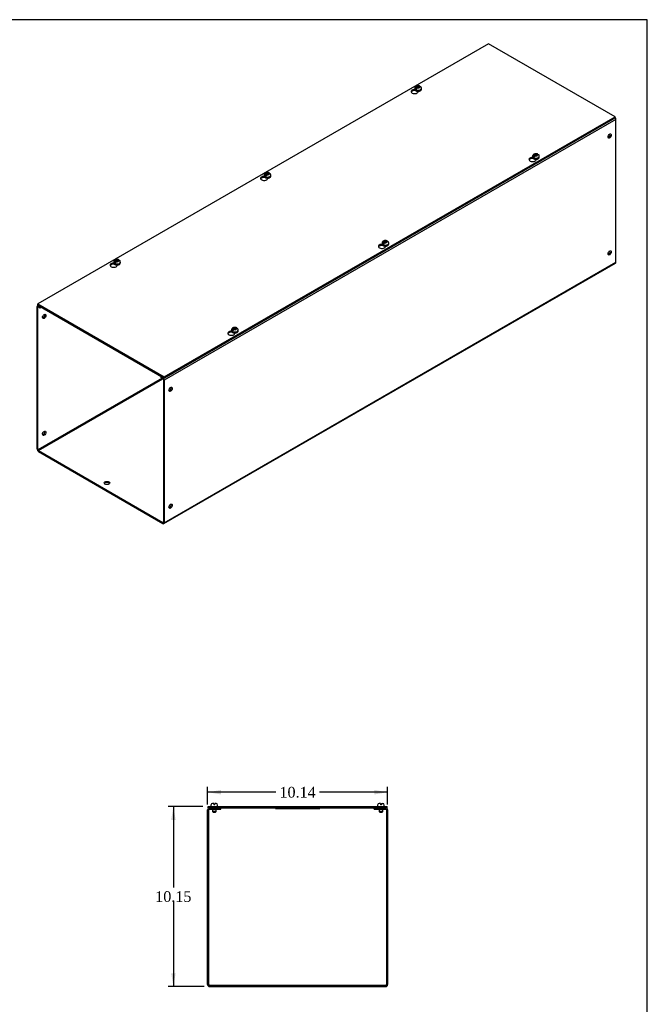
# Model space of a CAD drawing. Header units: inches. Extents: x 1 to 150, y -1 to 99.
# Tile 4 of 4: x 114 to 150, y 44 to 99. Entities that reach past the tile are written whole.
import ezdxf
from ezdxf.enums import TextEntityAlignment as Align

# ---------------------------------------------------------------- set-up
doc = ezdxf.new("R2010")
doc.units = ezdxf.units.IN
doc.header["$MEASUREMENT"] = 0
for name, color, linetype in [('COM56317-5', 7, 'Continuous'), ('COM56350-5', 7, 'Continuous'), ('Default', 7, 'Continuous'), ('QLB20316', 7, 'Continuous'), ('SCS19515', 7, 'Continuous')]:
    doc.layers.add(name, color=color, linetype=linetype)
doc.styles.add('SEACAD_Times_New_Roman', font='times.ttf')
doc.dimstyles.new('HAMMOND_(STH_-_120x80)', dxfattribs={"dimtxt": 0.6, "dimasz": 0.75, "dimexe": 0.3, "dimexo": 0.3, "dimgap": 0.15, "dimtad": 0, "dimtih": 1, "dimtoh": 1, "dimzin": 0, "dimdsep": 46, "dimtxsty": 'SEACAD_Times_New_Roman', "dimblk1": '_SE_FILLED', "dimblk2": '_SE_FILLED', "dimsah": 1, "dimcen": 0.3, "dimadec": 0, "dimazin": 0, "dimtfac": 0.8, "dimtofl": 0, "dimtmove": 0, "dimatfit": 3, "dimfxl": 1, "dimtolj": 1, "dimtzin": 0, "dimarcsym": 0})

# ---------------------------------------------------------------- blocks, each defined once
blk = doc.blocks.new('SE5')
at = {"layer": 'COM56317-5', "color": 7, "linetype": 'Continuous'}
for p, q in [((140.723, 98.132), (115.312, 83.46)), ((147.852, 94.016), (140.723, 98.132)), ((136.578, 95.496), (136.578, 95.522)), ((136.594, 95.505), (136.578, 95.496)), ((136.755, 95.429), (136.755, 95.458)), ((122.44, 79.344), (147.852, 94.016)), ((122.44, 79.281), (147.852, 93.952)), ((147.852, 93.952), (147.852, 94.016)), ((143.221, 91.661), (143.221, 91.687)), ((143.237, 91.67), (143.221, 91.661)), ((143.398, 91.594), (143.398, 91.623)), ((128.093, 90.597), (128.093, 90.623)), ((128.109, 90.606), (128.093, 90.597)), ((128.27, 90.53), (128.27, 90.559)), ((134.736, 86.762), (134.736, 86.788)), ((134.752, 86.771), (134.736, 86.762)), ((134.912, 86.695), (134.912, 86.724)), ((119.608, 85.698), (119.608, 85.724)), ((119.624, 85.707), (119.608, 85.698)), ((119.784, 85.631), (119.784, 85.66)), ((115.312, 83.46), (122.44, 79.344)), ((115.312, 83.396), (115.312, 83.46)), ((115.312, 83.396), (122.44, 79.281)), ((126.25, 81.863), (126.25, 81.889)), ((126.266, 81.872), (126.25, 81.863)), ((126.427, 81.796), (126.427, 81.825)), ((122.44, 79.281), (122.44, 79.344))]:
    blk.add_line(p, q, dxfattribs=at)
for centre, start_param, end_param in [((136.554, 95.443), 1.533269, 6.405229), ((136.554, 95.38), 1.448753, 2.866466), ((143.196, 91.608), 1.533269, 6.405229), ((143.196, 91.545), 1.448753, 2.866466), ((128.068, 90.545), 1.533269, 6.405229), ((128.068, 90.481), 1.448753, 2.866466), ((134.711, 86.709), 1.533269, 6.405229), ((134.711, 86.646), 1.448753, 2.866466), ((119.583, 85.646), 1.533269, 6.405229), ((119.583, 85.582), 1.448753, 2.866466), ((126.226, 81.81), 1.533269, 6.405229), ((126.226, 81.747), 1.448753, 2.866466)]:
    blk.add_ellipse(centre, major_axis=(0.203, 0), ratio=0.57735, start_param=start_param, end_param=end_param, dxfattribs=at)
at = {"layer": 'COM56350-5', "color": 7, "linetype": 'Continuous'}
for p, q in [((147.896, 93.864), (122.44, 79.167)), ((147.896, 85.817), (147.896, 93.864)), ((122.418, 71.07), (147.874, 85.767)), ((122.44, 71.12), (147.896, 85.817)), ((115.267, 75.261), (115.267, 83.308)), ((115.334, 83.383), (115.29, 83.358)), ((115.366, 83.365), (115.344, 83.352)), ((115.344, 83.352), (115.444, 83.294)), ((115.444, 83.294), (115.466, 83.307)), ((115.318, 83.279), (115.344, 83.294)), ((115.318, 75.232), (115.318, 83.279)), ((115.344, 83.294), (115.444, 83.236)), ((115.444, 83.236), (115.444, 83.294)), ((115.444, 83.236), (115.517, 83.278)), ((122.313, 79.27), (115.318, 75.232)), ((115.344, 75.187), (122.364, 79.241)), ((122.286, 79.37), (122.264, 79.357)), ((122.264, 79.357), (122.364, 79.299)), ((122.264, 79.299), (122.264, 79.357)), ((122.264, 79.299), (122.364, 79.241)), ((122.364, 79.299), (122.386, 79.312)), ((122.389, 79.196), (122.389, 71.149)), ((122.44, 79.167), (122.44, 71.12)), ((115.344, 75.187), (122.364, 71.134)), ((115.344, 75.129), (122.364, 71.076)), ((122.389, 71.149), (122.364, 71.134))]:
    blk.add_line(p, q, dxfattribs=at)
for centre, major_axis, start_param, end_param in [((147.82, 93.908), (0.054, -0.0935), 0.785398, 1.92132), ((147.492, 92.961), (0.066, 0.115), 3.534412, 5.890366), ((147.492, 86.37), (0.066, 0.115), 3.534412, 5.890366), ((147.82, 85.861), (-0.054, 0.0935), 3.141593, 3.926991), ((115.344, 83.264), (0.054, -0.0935), 2.356194, 3.926991), ((115.344, 83.264), (0.018, -0.0312), 2.356194, 3.926991), ((115.621, 82.784), (-0.066, -0.115), 0.392819, 2.748773), ((122.364, 79.211), (-0.054, 0.0935), 3.926991, 5.497787), ((122.364, 79.211), (-0.018, 0.0312), 3.926991, 5.497787), ((122.743, 78.672), (0.066, 0.115), 3.534412, 5.890366), ((115.621, 76.193), (-0.066, -0.115), 0.392819, 2.748773), ((115.344, 75.217), (-0.054, 0.0935), 0.785398, 2.356194), ((115.344, 75.217), (-0.018, 0.0312), 0.785398, 2.356194), ((119.207, 73.306), (0.156, 0), 0.331895, 2.809698), ((122.743, 72.081), (0.066, 0.115), 3.534412, 5.890366), ((122.364, 71.164), (-0.018, 0.0312), 2.356194, 3.926991), ((122.364, 71.164), (-0.054, 0.0935), 2.356194, 3.926991)]:
    blk.add_ellipse(centre, major_axis=major_axis, ratio=0.57735, start_param=start_param, end_param=end_param, dxfattribs=at)
for centre, major_axis in [((147.543, 92.932), (0.066, 0.115)), ((147.543, 86.341), (0.066, 0.115)), ((115.672, 82.755), (0.066, 0.115)), ((122.794, 78.643), (0.066, 0.115)), ((115.672, 76.164), (0.066, 0.115)), ((119.207, 73.365), (0.156, 0)), ((122.794, 72.052), (0.066, 0.115))]:
    blk.add_ellipse(centre, major_axis=major_axis, ratio=0.57735, dxfattribs=at)
at = {"layer": 'SCS19515', "color": 7, "linetype": 'Continuous'}
for p, q in [((136.558, 95.624), (136.558, 95.575)), ((136.666, 95.615), (136.595, 95.573)), ((136.69, 95.69), (136.659, 95.672)), ((136.69, 95.73), (136.759, 95.73)), ((136.69, 95.69), (136.69, 95.73)), ((136.69, 95.69), (136.69, 95.639)), ((136.69, 95.669), (136.759, 95.669)), ((136.701, 95.647), (136.732, 95.665)), ((136.802, 95.665), (136.732, 95.665)), ((136.79, 95.748), (136.759, 95.73)), ((136.759, 95.669), (136.759, 95.73)), ((136.802, 95.693), (136.759, 95.669)), ((136.802, 95.705), (136.833, 95.723)), ((136.802, 95.705), (136.802, 95.665)), ((136.933, 95.575), (136.933, 95.624)), ((143.201, 91.789), (143.201, 91.74)), ((143.309, 91.78), (143.237, 91.738)), ((143.332, 91.854), (143.302, 91.837)), ((143.332, 91.895), (143.402, 91.895)), ((143.332, 91.854), (143.332, 91.895)), ((143.332, 91.854), (143.332, 91.804)), ((143.332, 91.833), (143.402, 91.833)), ((143.344, 91.812), (143.375, 91.83)), ((143.444, 91.83), (143.375, 91.83)), ((143.433, 91.912), (143.402, 91.895)), ((143.402, 91.833), (143.402, 91.895)), ((143.444, 91.858), (143.402, 91.833)), ((143.444, 91.87), (143.475, 91.888)), ((143.444, 91.87), (143.444, 91.83)), ((143.576, 91.74), (143.576, 91.789)), ((128.073, 90.725), (128.073, 90.676)), ((128.181, 90.716), (128.109, 90.674)), ((128.205, 90.791), (128.174, 90.773)), ((128.205, 90.831), (128.274, 90.831)), ((128.205, 90.791), (128.205, 90.831)), ((128.205, 90.791), (128.205, 90.74)), ((128.205, 90.77), (128.274, 90.77)), ((128.216, 90.748), (128.247, 90.766)), ((128.317, 90.766), (128.247, 90.766)), ((128.305, 90.849), (128.274, 90.831)), ((128.274, 90.77), (128.274, 90.831)), ((128.317, 90.794), (128.274, 90.77)), ((128.317, 90.806), (128.347, 90.824)), ((128.317, 90.806), (128.317, 90.766)), ((128.448, 90.676), (128.448, 90.725)), ((134.716, 86.89), (134.716, 86.841)), ((134.823, 86.881), (134.752, 86.839)), ((134.847, 86.956), (134.816, 86.938)), ((134.847, 86.996), (134.917, 86.996)), ((134.847, 86.956), (134.847, 86.996)), ((134.847, 86.956), (134.847, 86.905)), ((134.847, 86.934), (134.917, 86.934)), ((134.859, 86.913), (134.89, 86.931)), ((134.959, 86.931), (134.89, 86.931)), ((134.948, 87.013), (134.917, 86.996)), ((134.917, 86.934), (134.917, 86.996)), ((134.959, 86.959), (134.917, 86.934)), ((134.959, 86.971), (134.99, 86.989)), ((134.959, 86.971), (134.959, 86.931)), ((135.091, 86.841), (135.091, 86.89)), ((119.588, 85.826), (119.588, 85.777)), ((119.696, 85.817), (119.624, 85.775)), ((119.719, 85.892), (119.688, 85.874)), ((119.719, 85.932), (119.789, 85.932)), ((119.719, 85.892), (119.719, 85.932)), ((119.719, 85.892), (119.719, 85.841)), ((119.719, 85.871), (119.789, 85.871)), ((119.731, 85.849), (119.762, 85.867)), ((119.831, 85.867), (119.762, 85.867)), ((119.82, 85.95), (119.789, 85.932)), ((119.789, 85.871), (119.789, 85.932)), ((119.831, 85.895), (119.789, 85.871)), ((119.831, 85.907), (119.862, 85.925)), ((119.831, 85.907), (119.831, 85.867)), ((119.963, 85.777), (119.963, 85.826)), ((126.23, 81.991), (126.23, 81.942)), ((126.338, 81.982), (126.267, 81.94)), ((126.362, 82.057), (126.331, 82.039)), ((126.362, 82.097), (126.431, 82.097)), ((126.362, 82.057), (126.362, 82.097)), ((126.362, 82.057), (126.362, 82.006)), ((126.362, 82.035), (126.431, 82.035)), ((126.373, 82.014), (126.404, 82.032)), ((126.474, 82.032), (126.404, 82.032)), ((126.462, 82.114), (126.431, 82.097)), ((126.431, 82.035), (126.431, 82.097)), ((126.474, 82.06), (126.431, 82.035)), ((126.474, 82.072), (126.505, 82.09)), ((126.474, 82.072), (126.474, 82.032)), ((126.605, 81.942), (126.605, 81.991))]:
    blk.add_line(p, q, dxfattribs=at)
for centre, radius, start, end in [((136.737, 95.551), 0.144, 122.6431, 170.9725), ((136.779, 95.526), 0.144, 122.6435, 170.9722), ((136.812, 95.628), 0.121, 358.2058, 53.5317), ((143.379, 91.716), 0.144, 122.6431, 170.9725), ((143.422, 91.691), 0.144, 122.6435, 170.9722), ((143.454, 91.792), 0.121, 358.2058, 53.5317), ((128.251, 90.652), 0.144, 122.6431, 170.9725), ((128.294, 90.627), 0.144, 122.6435, 170.9722), ((128.326, 90.729), 0.121, 358.2058, 53.5317), ((134.894, 86.817), 0.144, 122.6431, 170.9725), ((134.936, 86.792), 0.144, 122.6435, 170.9722), ((134.969, 86.893), 0.121, 358.2058, 53.5317), ((119.766, 85.753), 0.144, 122.6431, 170.9725), ((119.808, 85.728), 0.144, 122.6435, 170.9722), ((119.841, 85.83), 0.121, 358.2058, 53.5317), ((126.409, 81.918), 0.144, 122.6431, 170.9725), ((126.451, 81.893), 0.144, 122.6435, 170.9722), ((126.484, 81.995), 0.121, 358.2058, 53.5317)]:
    blk.add_arc(centre, radius, start, end, dxfattribs=at)
for centre, major_axis, start_param, end_param in [((136.746, 95.624), (0.188, 0), 3.141546, 6.282631), ((136.746, 95.575), (-0.188, 0), 0, 3.141593), ((136.746, 95.636), (-0.186, 0), 0.623612, 0.947184), ((136.746, 95.697), (0.0975, 0), 1.098165, 3.614224), ((136.746, 95.697), (-0.0975, 0), 1.098165, 3.614224), ((143.388, 91.789), (0.188, 0), 3.141546, 6.282631), ((143.388, 91.74), (-0.188, 0), 0, 3.141593), ((143.388, 91.801), (-0.186, 0), 0.623612, 0.947184), ((143.388, 91.862), (0.0975, 0), 1.098165, 3.614224), ((143.388, 91.862), (-0.0975, 0), 1.098165, 3.614224), ((128.261, 90.725), (0.187, 0), 3.141546, 6.282631), ((128.261, 90.676), (-0.187, 0), 0, 3.141593), ((128.261, 90.737), (-0.186, 0), 0.623612, 0.947184), ((128.261, 90.798), (0.0975, 0), 1.098165, 3.614224), ((128.261, 90.798), (-0.0975, 0), 1.098165, 3.614224), ((134.903, 86.89), (0.187, 0), 3.141546, 6.282631), ((134.903, 86.841), (-0.187, 0), 0, 3.141593), ((134.903, 86.902), (-0.186, 0), 0.623612, 0.947184), ((134.903, 86.963), (0.0975, 0), 1.098165, 3.614224), ((134.903, 86.963), (-0.0975, 0), 1.098165, 3.614224), ((119.775, 85.826), (0.187, 0), 3.141546, 6.282631), ((119.775, 85.777), (-0.187, 0), 0, 3.141593), ((119.775, 85.838), (-0.186, 0), 0.623612, 0.947184), ((119.775, 85.899), (0.0975, 0), 1.098165, 3.614224), ((119.775, 85.899), (-0.0975, 0), 1.098165, 3.614224), ((126.418, 81.991), (0.188, 0), 3.141546, 6.282631), ((126.418, 81.942), (-0.188, 0), 0, 3.141593), ((126.418, 82.003), (-0.186, 0), 0.623612, 0.947184), ((126.418, 82.064), (0.0975, 0), 1.098165, 3.614224), ((126.418, 82.064), (-0.0975, 0), 1.098165, 3.614224)]:
    blk.add_ellipse(centre, major_axis=major_axis, ratio=0.57735, start_param=start_param, end_param=end_param, dxfattribs=at)
for points, knots in [([(136.832, 95.754), (136.823, 95.758), (136.803, 95.765), (136.763, 95.771), (136.719, 95.77), (136.674, 95.761), (136.634, 95.745), (136.602, 95.722), (136.578, 95.694), (136.564, 95.663), (136.557, 95.638), (136.559, 95.626), (136.559, 95.624)], [0, 0, 0, 0, 0.076721, 0.196343, 0.317325, 0.441137, 0.570331, 0.681737, 0.785914, 0.886187, 0.985112, 1, 1, 1, 1]), ([(136.559, 95.575), (136.559, 95.574), (136.557, 95.563), (136.564, 95.542), (136.579, 95.517), (136.604, 95.495), (136.637, 95.476), (136.676, 95.463), (136.719, 95.456), (136.763, 95.456), (136.807, 95.461), (136.848, 95.473), (136.883, 95.491), (136.91, 95.514), (136.927, 95.54), (136.934, 95.562), (136.933, 95.574), (136.932, 95.578)], [0, 0, 0, 0, 0.009441, 0.079215, 0.14835, 0.220389, 0.296015, 0.373211, 0.450276, 0.527167, 0.604184, 0.681613, 0.759858, 0.839138, 0.908633, 0.975226, 1, 1, 1, 1]), ([(136.855, 95.723), (136.854, 95.727), (136.853, 95.731), (136.85, 95.738), (136.849, 95.741), (136.845, 95.746), (136.843, 95.748), (136.838, 95.752), (136.835, 95.754), (136.829, 95.756), (136.826, 95.757), (136.82, 95.757), (136.816, 95.757), (136.809, 95.755), (136.805, 95.754), (136.798, 95.752), (136.794, 95.75), (136.79, 95.748)], [0, 0, 0, 0, 0.125, 0.125, 0.25, 0.25, 0.375, 0.375, 0.5, 0.5, 0.625, 0.625, 0.75, 0.75, 0.875, 0.875, 1, 1, 1, 1]), ([(136.833, 95.723), (136.836, 95.725), (136.84, 95.727), (136.848, 95.73), (136.851, 95.731), (136.858, 95.732), (136.862, 95.732), (136.869, 95.732), (136.872, 95.731), (136.878, 95.729), (136.88, 95.728), (136.883, 95.726), (136.883, 95.725), (136.884, 95.725)], [0, 0, 0, 0, 0.125, 0.125, 0.25, 0.25, 0.375, 0.375, 0.5, 0.5, 0.625, 0.625, 0.6405127, 0.6405127, 0.6405127, 0.6405127]), ([(143.475, 91.919), (143.465, 91.922), (143.445, 91.93), (143.406, 91.936), (143.361, 91.935), (143.317, 91.926), (143.277, 91.91), (143.245, 91.887), (143.221, 91.859), (143.206, 91.828), (143.2, 91.803), (143.201, 91.791), (143.202, 91.789)], [0, 0, 0, 0, 0.076721, 0.196343, 0.317325, 0.441137, 0.570331, 0.681737, 0.785914, 0.886187, 0.985112, 1, 1, 1, 1]), ([(143.202, 91.74), (143.201, 91.739), (143.2, 91.728), (143.207, 91.707), (143.222, 91.682), (143.247, 91.66), (143.279, 91.641), (143.318, 91.628), (143.361, 91.621), (143.406, 91.62), (143.45, 91.626), (143.49, 91.638), (143.526, 91.656), (143.553, 91.679), (143.569, 91.705), (143.577, 91.727), (143.575, 91.739), (143.575, 91.743)], [0, 0, 0, 0, 0.009441, 0.079215, 0.14835, 0.220389, 0.296015, 0.373211, 0.450276, 0.527167, 0.604184, 0.681613, 0.759858, 0.839138, 0.908633, 0.975226, 1, 1, 1, 1]), ([(143.497, 91.888), (143.497, 91.892), (143.496, 91.896), (143.493, 91.903), (143.491, 91.906), (143.488, 91.911), (143.485, 91.913), (143.48, 91.917), (143.478, 91.919), (143.472, 91.921), (143.469, 91.921), (143.462, 91.922), (143.459, 91.922), (143.451, 91.92), (143.448, 91.919), (143.44, 91.916), (143.437, 91.915), (143.433, 91.912)], [0, 0, 0, 0, 0.125, 0.125, 0.25, 0.25, 0.375, 0.375, 0.5, 0.5, 0.625, 0.625, 0.75, 0.75, 0.875, 0.875, 1, 1, 1, 1]), ([(143.475, 91.888), (143.479, 91.89), (143.483, 91.892), (143.49, 91.895), (143.494, 91.896), (143.501, 91.897), (143.505, 91.897), (143.511, 91.897), (143.514, 91.896), (143.52, 91.894), (143.523, 91.893), (143.526, 91.891), (143.526, 91.89), (143.526, 91.89)], [0, 0, 0, 0, 0.125, 0.125, 0.25, 0.25, 0.375, 0.375, 0.5, 0.5, 0.625, 0.625, 0.6405127, 0.6405127, 0.6405127, 0.6405127]), ([(128.347, 90.855), (128.338, 90.859), (128.317, 90.866), (128.278, 90.872), (128.233, 90.871), (128.189, 90.862), (128.149, 90.846), (128.117, 90.823), (128.093, 90.795), (128.078, 90.764), (128.072, 90.739), (128.073, 90.727), (128.074, 90.725)], [0, 0, 0, 0, 0.076721, 0.196343, 0.317325, 0.441137, 0.570331, 0.681737, 0.785914, 0.886187, 0.985112, 1, 1, 1, 1]), ([(128.074, 90.676), (128.073, 90.675), (128.072, 90.664), (128.079, 90.643), (128.094, 90.618), (128.119, 90.596), (128.151, 90.577), (128.19, 90.564), (128.234, 90.557), (128.278, 90.557), (128.322, 90.562), (128.363, 90.574), (128.398, 90.592), (128.425, 90.615), (128.441, 90.641), (128.449, 90.663), (128.447, 90.675), (128.447, 90.679)], [0, 0, 0, 0, 0.009441, 0.079215, 0.14835, 0.220389, 0.296015, 0.373211, 0.450276, 0.527167, 0.604184, 0.681613, 0.759858, 0.839138, 0.908633, 0.975226, 1, 1, 1, 1]), ([(128.369, 90.824), (128.369, 90.828), (128.368, 90.832), (128.365, 90.839), (128.364, 90.842), (128.36, 90.847), (128.357, 90.849), (128.353, 90.853), (128.35, 90.855), (128.344, 90.857), (128.341, 90.858), (128.334, 90.858), (128.331, 90.858), (128.324, 90.856), (128.32, 90.855), (128.313, 90.853), (128.309, 90.851), (128.305, 90.849)], [0, 0, 0, 0, 0.125, 0.125, 0.25, 0.25, 0.375, 0.375, 0.5, 0.5, 0.625, 0.625, 0.75, 0.75, 0.875, 0.875, 1, 1, 1, 1]), ([(128.347, 90.824), (128.351, 90.826), (128.355, 90.828), (128.362, 90.831), (128.366, 90.832), (128.373, 90.833), (128.377, 90.833), (128.383, 90.833), (128.386, 90.832), (128.392, 90.83), (128.395, 90.829), (128.398, 90.827), (128.398, 90.826), (128.398, 90.826)], [0, 0, 0, 0, 0.125, 0.125, 0.25, 0.25, 0.375, 0.375, 0.5, 0.5, 0.625, 0.625, 0.6405127, 0.6405127, 0.6405127, 0.6405127]), ([(134.989, 87.02), (134.98, 87.023), (134.96, 87.031), (134.921, 87.037), (134.876, 87.036), (134.831, 87.027), (134.792, 87.011), (134.759, 86.988), (134.736, 86.96), (134.721, 86.929), (134.715, 86.904), (134.716, 86.892), (134.716, 86.89)], [0, 0, 0, 0, 0.076721, 0.196343, 0.317325, 0.441137, 0.570331, 0.681737, 0.785914, 0.886187, 0.985112, 1, 1, 1, 1]), ([(134.716, 86.841), (134.716, 86.84), (134.714, 86.829), (134.721, 86.808), (134.737, 86.783), (134.761, 86.761), (134.794, 86.742), (134.833, 86.729), (134.876, 86.722), (134.921, 86.721), (134.965, 86.727), (135.005, 86.739), (135.04, 86.757), (135.067, 86.78), (135.084, 86.806), (135.091, 86.828), (135.09, 86.84), (135.089, 86.844)], [0, 0, 0, 0, 0.009441, 0.079215, 0.14835, 0.220389, 0.296015, 0.373211, 0.450276, 0.527167, 0.604184, 0.681613, 0.759858, 0.839138, 0.908633, 0.975226, 1, 1, 1, 1]), ([(135.012, 86.989), (135.011, 86.993), (135.01, 86.997), (135.008, 87.004), (135.006, 87.007), (135.002, 87.012), (135, 87.014), (134.995, 87.018), (134.992, 87.02), (134.987, 87.022), (134.983, 87.022), (134.977, 87.023), (134.973, 87.023), (134.966, 87.021), (134.963, 87.02), (134.955, 87.017), (134.951, 87.016), (134.948, 87.013)], [0, 0, 0, 0, 0.125, 0.125, 0.25, 0.25, 0.375, 0.375, 0.5, 0.5, 0.625, 0.625, 0.75, 0.75, 0.875, 0.875, 1, 1, 1, 1]), ([(134.99, 86.989), (134.994, 86.991), (134.998, 86.993), (135.005, 86.996), (135.009, 86.997), (135.016, 86.998), (135.019, 86.998), (135.026, 86.998), (135.029, 86.997), (135.035, 86.995), (135.038, 86.994), (135.04, 86.992), (135.041, 86.991), (135.041, 86.991)], [0, 0, 0, 0, 0.125, 0.125, 0.25, 0.25, 0.375, 0.375, 0.5, 0.5, 0.625, 0.625, 0.6405127, 0.6405127, 0.6405127, 0.6405127]), ([(119.862, 85.956), (119.852, 85.96), (119.832, 85.967), (119.793, 85.973), (119.748, 85.972), (119.703, 85.963), (119.664, 85.947), (119.632, 85.924), (119.608, 85.896), (119.593, 85.865), (119.587, 85.84), (119.588, 85.828), (119.588, 85.826)], [0, 0, 0, 0, 0.076721, 0.196343, 0.317325, 0.441137, 0.570331, 0.681737, 0.785914, 0.886187, 0.985112, 1, 1, 1, 1]), ([(119.588, 85.777), (119.588, 85.776), (119.587, 85.765), (119.593, 85.744), (119.609, 85.719), (119.634, 85.697), (119.666, 85.678), (119.705, 85.665), (119.748, 85.658), (119.793, 85.658), (119.837, 85.663), (119.877, 85.675), (119.912, 85.693), (119.939, 85.716), (119.956, 85.742), (119.964, 85.764), (119.962, 85.776), (119.962, 85.78)], [0, 0, 0, 0, 0.009441, 0.079215, 0.14835, 0.220389, 0.296015, 0.373211, 0.450276, 0.527167, 0.604184, 0.681613, 0.759858, 0.839138, 0.908633, 0.975226, 1, 1, 1, 1]), ([(119.884, 85.926), (119.883, 85.929), (119.882, 85.933), (119.88, 85.94), (119.878, 85.943), (119.874, 85.948), (119.872, 85.95), (119.867, 85.954), (119.865, 85.956), (119.859, 85.958), (119.856, 85.959), (119.849, 85.959), (119.846, 85.959), (119.838, 85.958), (119.835, 85.956), (119.827, 85.954), (119.823, 85.952), (119.82, 85.95)], [0, 0, 0, 0, 0.125, 0.125, 0.25, 0.25, 0.375, 0.375, 0.5, 0.5, 0.625, 0.625, 0.75, 0.75, 0.875, 0.875, 1, 1, 1, 1]), ([(119.862, 85.925), (119.866, 85.927), (119.87, 85.929), (119.877, 85.932), (119.881, 85.933), (119.888, 85.934), (119.891, 85.934), (119.898, 85.934), (119.901, 85.933), (119.907, 85.931), (119.91, 85.93), (119.912, 85.928), (119.913, 85.927), (119.913, 85.927)], [0, 0, 0, 0, 0.125, 0.125, 0.25, 0.25, 0.375, 0.375, 0.5, 0.5, 0.625, 0.625, 0.6405127, 0.6405127, 0.6405127, 0.6405127]), ([(126.504, 82.121), (126.495, 82.124), (126.475, 82.132), (126.435, 82.138), (126.391, 82.137), (126.346, 82.128), (126.306, 82.112), (126.274, 82.089), (126.25, 82.061), (126.236, 82.03), (126.229, 82.005), (126.231, 81.993), (126.231, 81.991)], [0, 0, 0, 0, 0.076721, 0.196343, 0.317325, 0.441137, 0.570331, 0.681737, 0.785914, 0.886187, 0.985112, 1, 1, 1, 1]), ([(126.231, 81.942), (126.231, 81.941), (126.229, 81.93), (126.236, 81.909), (126.251, 81.884), (126.276, 81.862), (126.309, 81.843), (126.348, 81.83), (126.391, 81.823), (126.435, 81.823), (126.479, 81.828), (126.52, 81.84), (126.555, 81.858), (126.582, 81.881), (126.599, 81.907), (126.606, 81.929), (126.605, 81.941), (126.604, 81.945)], [0, 0, 0, 0, 0.009441, 0.079215, 0.14835, 0.220389, 0.296015, 0.373211, 0.450276, 0.527167, 0.604184, 0.681613, 0.759858, 0.839138, 0.908633, 0.975226, 1, 1, 1, 1]), ([(126.527, 82.09), (126.526, 82.094), (126.525, 82.098), (126.522, 82.105), (126.521, 82.108), (126.517, 82.113), (126.515, 82.115), (126.51, 82.119), (126.507, 82.121), (126.501, 82.123), (126.498, 82.123), (126.492, 82.124), (126.488, 82.124), (126.481, 82.122), (126.477, 82.121), (126.47, 82.119), (126.466, 82.117), (126.462, 82.114)], [0, 0, 0, 0, 0.125, 0.125, 0.25, 0.25, 0.375, 0.375, 0.5, 0.5, 0.625, 0.625, 0.75, 0.75, 0.875, 0.875, 1, 1, 1, 1]), ([(126.505, 82.09), (126.508, 82.092), (126.512, 82.094), (126.52, 82.097), (126.523, 82.098), (126.53, 82.099), (126.534, 82.099), (126.541, 82.099), (126.544, 82.098), (126.55, 82.096), (126.552, 82.095), (126.555, 82.093), (126.555, 82.092), (126.556, 82.092)], [0, 0, 0, 0, 0.125, 0.125, 0.25, 0.25, 0.375, 0.375, 0.5, 0.5, 0.625, 0.625, 0.6405127, 0.6405127, 0.6405127, 0.6405127])]:
    blk.add_open_spline(points, degree=3, knots=knots, dxfattribs=at)
blk = doc.blocks.new('SE6')
at = {"layer": 'COM56317-5', "color": 7, "linetype": 'Continuous'}
for p, q in [((124.916, 55.11), (134.997, 55.11)), ((124.916, 55.032), (124.916, 55.11)), ((124.916, 55.032), (124.993, 55.032)), ((125.135, 55.032), (134.779, 55.032)), ((134.921, 55.032), (134.997, 55.032)), ((134.997, 55.032), (134.997, 55.11))]:
    blk.add_line(p, q, dxfattribs=at)
at = {"layer": 'COM56350-5', "color": 7, "linetype": 'Continuous'}
for p, q in [((124.993, 55.032), (125.135, 55.032)), ((125.135, 54.96), (125.135, 55.032)), ((125.635, 54.96), (125.635, 55.032)), ((134.279, 54.96), (134.279, 55.032)), ((134.779, 55.032), (134.921, 55.032)), ((134.779, 54.96), (134.779, 55.032)), ((124.885, 45.068), (124.885, 54.924)), ((124.957, 45.068), (124.957, 54.924)), ((124.993, 54.96), (125.135, 54.96)), ((125.135, 54.96), (125.635, 54.96)), ((134.279, 54.96), (134.779, 54.96)), ((134.779, 54.96), (134.921, 54.96)), ((134.957, 54.924), (134.957, 45.068)), ((135.029, 54.924), (135.029, 45.068)), ((124.993, 45.032), (134.921, 45.032)), ((124.993, 44.96), (134.921, 44.96))]:
    blk.add_line(p, q, dxfattribs=at)
for centre, radius, start, end in [((124.993, 54.924), 0.108, 90, 180), ((134.921, 54.924), 0.108, 0, 90), ((124.993, 54.924), 0.036, 90, 180), ((134.921, 54.924), 0.036, 0, 90), ((124.993, 45.068), 0.108, 180, 270), ((124.993, 45.068), 0.036, 180, 270), ((134.921, 45.068), 0.108, 270, 0), ((134.921, 45.068), 0.036, 270, 0)]:
    blk.add_arc(centre, radius, start, end, dxfattribs=at)
at = {"layer": 'QLB20316', "color": 7, "linetype": 'Continuous'}
for p, q in [((128.707, 55.032), (128.707, 55.002)), ((128.707, 55.002), (129.082, 55.002)), ((129.082, 55.002), (130.832, 55.002)), ((130.832, 55.002), (131.207, 55.002)), ((131.207, 55.032), (131.207, 55.002))]:
    blk.add_line(p, q, dxfattribs=at)
at = {"layer": 'SCS19515', "color": 7, "linetype": 'Continuous'}
for p, q in [((125.072, 55.195), (125.072, 55.135)), ((125.23, 55.285), (125.162, 55.285)), ((125.23, 55.285), (125.23, 55.21)), ((125.29, 55.21), (125.23, 55.21)), ((125.357, 55.285), (125.29, 55.285)), ((125.29, 55.21), (125.29, 55.285)), ((125.447, 55.135), (125.447, 55.195)), ((134.466, 55.195), (134.466, 55.135)), ((134.624, 55.285), (134.556, 55.285)), ((134.624, 55.285), (134.624, 55.21)), ((134.684, 55.21), (134.624, 55.21)), ((134.684, 55.285), (134.751, 55.285)), ((134.684, 55.21), (134.684, 55.285)), ((134.841, 55.135), (134.841, 55.195)), ((125.165, 54.96), (125.165, 54.828)), ((125.355, 54.828), (125.165, 54.828)), ((125.165, 54.828), (125.195, 54.798)), ((125.195, 54.798), (125.325, 54.798)), ((125.325, 54.798), (125.355, 54.828)), ((125.355, 54.828), (125.355, 54.96)), ((134.559, 54.96), (134.559, 54.828)), ((134.749, 54.828), (134.559, 54.828)), ((134.559, 54.828), (134.589, 54.798)), ((134.589, 54.798), (134.719, 54.798)), ((134.719, 54.798), (134.749, 54.828)), ((134.749, 54.828), (134.749, 54.96))]:
    blk.add_line(p, q, dxfattribs=at)
for centre, radius, start, end in [((125.162, 55.195), 0.09, 90, 180), ((125.097, 55.135), 0.025, 180, 270), ((125.357, 55.195), 0.09, 0, 90), ((125.422, 55.135), 0.025, 270, 0), ((134.556, 55.195), 0.09, 90, 180), ((134.491, 55.135), 0.025, 180, 270), ((134.751, 55.195), 0.09, 0, 90), ((134.816, 55.135), 0.025, 270, 0)]:
    blk.add_arc(centre, radius, start, end, dxfattribs=at)
blk = doc.blocks.new('DMBLK1273')
at = {"layer": 'Default', "linetype": 'Continuous', "transparency": 16777216}
for points in [[(125.635, 56.046), (124.885, 55.921), (125.635, 55.796)], [(134.279, 56.046), (134.279, 55.796), (135.029, 55.921)]]:
    blk.add_hatch(color=7, dxfattribs=at).paths.add_polyline_path(points)
at = {"layer": 'Default', "color": 7, "linetype": 'Continuous', "transparency": 16777216}
for p, q in [((124.885, 55.224), (124.885, 56.221)), ((135.029, 55.224), (135.029, 56.221)), ((128.723, 55.921), (124.885, 55.921)), ((135.029, 55.921), (131.19, 55.921))]:
    blk.add_line(p, q, dxfattribs=at)
at = {"layer": 'Default', "color": 7, "linetype": 'Continuous', "transparency": 16777216, "style": 'SEACAD_Times_New_Roman'}
blk.add_text('10.14', height=0.6, dxfattribs=at).set_placement((128.933, 56.221), align=Align.TOP_LEFT)
blk = doc.blocks.new('_SE_FILLED')
at = {"color": 0}
blk.add_line((0, 0), (-1, 0), dxfattribs=at)
blk.add_solid([(0, 0), (-1, -0.1665), (-1, 0.1665), (0, 0)], dxfattribs=at)
blk = doc.blocks.new('DMBLK1274')
at = {"layer": 'Default', "linetype": 'Continuous', "transparency": 16777216}
for points in [[(122.829, 54.36), (123.079, 54.36), (122.954, 55.11)], [(122.829, 45.71), (122.954, 44.96), (123.079, 45.71)]]:
    blk.add_hatch(color=7, dxfattribs=at).paths.add_polyline_path(points)
at = {"layer": 'Default', "color": 7, "linetype": 'Continuous', "transparency": 16777216}
for p, q in [((124.616, 55.11), (122.654, 55.11)), ((122.954, 55.11), (122.954, 50.545)), ((122.954, 49.735), (122.954, 44.96)), ((124.693, 44.96), (122.654, 44.96))]:
    blk.add_line(p, q, dxfattribs=at)
at = {"layer": 'Default', "color": 7, "linetype": 'Continuous', "transparency": 16777216, "style": 'SEACAD_Times_New_Roman'}
blk.add_text('10.15', height=0.6, dxfattribs=at).set_placement((121.93, 50.335), align=Align.TOP_LEFT)
blk = doc.blocks.new('BORDER')
at = {"layer": 'Default', "color": 7, "linetype": 'Continuous'}
for p, q in [((0, 27.86), (-41.86, 27.86)), ((0, 0), (0, 27.86))]:
    blk.add_line(p, q, dxfattribs=at)

msp = doc.modelspace()

# ---------------------------------------------------------------- block references
at = {"layer": 'Default', "color": 7, "xscale": 3.56, "yscale": 3.56, "zscale": 3.56}
msp.add_blockref('BORDER', (149.664, 0.311), dxfattribs=at)
at = {"layer": 'Default'}
for name in ['SE5', 'SE6']:
    msp.add_blockref(name, (0, 0), dxfattribs=at)

# ---------------------------------------------------------------- dimensions: what is measured, and where the dimension line sits
at = {"layer": 'Default', "color": 7, "linetype": 'Continuous'}
dim = msp.add_linear_dim(base=(124.885, 55.921), p1=(135.029, 54.924), p2=(124.885, 54.924), text='\\A1;<>', dimstyle='HAMMOND_(STH_-_120x80)', dxfattribs=at)
dim.commit()
dim.dimension.update_dxf_attribs({"geometry": 'DMBLK1273', "text_midpoint": (129.957, 55.921), "dimtype": 160})
dim = msp.add_linear_dim(base=(122.954, 44.96), p1=(124.916, 55.11), p2=(124.993, 44.96), angle=90, text='\\A1;<>', dimstyle='HAMMOND_(STH_-_120x80)', dxfattribs=at)
dim.commit()
dim.dimension.update_dxf_attribs({"geometry": 'DMBLK1274', "text_midpoint": (122.954, 50.035), "dimtype": 160})

doc.saveas('drawing.dxf')
